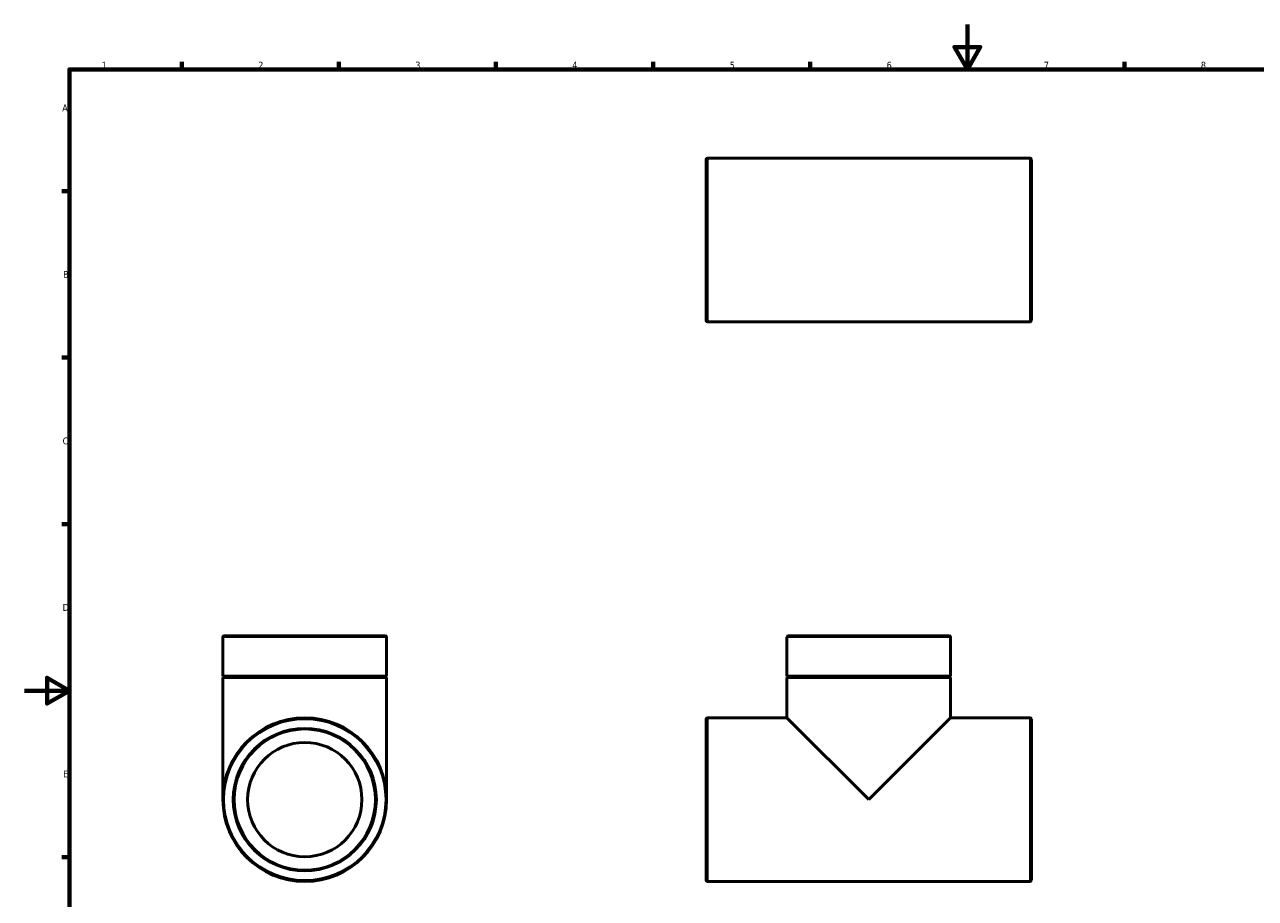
# Model space of a CAD drawing. Header units: millimetres. Extents: x 0 to 898, y -160 to 594.
# Tile 2 of 3: x 0 to 549, y 204 to 594. Entities that reach past the tile are written whole.
import ezdxf

# ---------------------------------------------------------------- set-up
doc = ezdxf.new("R2010")
doc.units = ezdxf.units.MM
for name, color, linetype, lineweight in [('Border (ANSI)', 7, 'Continuous', 70), ('Visible (ANSI)', 7, 'Continuous', 50), ('Visible Narrow (ANSI)', 7, 'Continuous', 35)]:
    doc.layers.add(name, color=color, linetype=linetype, lineweight=lineweight)
doc.styles.add('Note Text (ANSI)', font='tahoma.ttf')

# ---------------------------------------------------------------- blocks, each defined once
blk = doc.blocks.new('Borders Default Border')
at = {"layer": 'Border (ANSI)'}
for p, q in [((70.08, 574), (70.08, 577.45)), ((140.17, 574), (140.17, 577.45)), ((210.25, 574), (210.25, 577.45)), ((280.33, 574), (280.33, 577.45)), ((350.42, 574), (350.42, 577.45)), ((490.58, 574), (490.58, 577.45)), ((20, 519.75), (16.55, 519.75)), ((20, 445.5), (16.55, 445.5)), ((20, 371.25), (16.55, 371.25)), ((20, 222.75), (16.55, 222.75))]:
    blk.add_line(p, q, dxfattribs=at)
at = {"layer": 'Border (ANSI)', "flags": 128}
for points in [[(420.5, 594), (420.5, 574), (414.73, 584), (426.27, 584), (420.5, 574)], [(20, 20), (20, 574), (821, 574), (821, 20), (20, 20)], [(0, 297), (20, 297), (10, 302.77), (10, 291.23), (20, 297)]]:
    blk.add_lwpolyline(points, dxfattribs=at)
at = {"layer": 'Border (ANSI)', "char_height": 3.05, "attachment_point": 7, "style": 'Note Text (ANSI)'}
for s, insert in [('1', (34.35, 574.4)), ('2', (104.2, 574.4)), ('3', (174.26, 574.34)), ('4', (244.23, 574.4)), ('5', (314.48, 574.34)), ('6', (384.49, 574.34)), ('7', (454.6, 574.4)), ('8', (524.63, 574.33)), ('A', (16.78, 555.35)), ('B', (17.15, 481.1)), ('C', (16.95, 406.8)), ('D', (16.96, 332.6)), ('E', (17.21, 258.35))]:
    blk.add_mtext(s, dxfattribs=dict(at, insert=insert))

msp = doc.modelspace()

# ---------------------------------------------------------------- linework, layer by layer
at = {"layer": 'Visible (ANSI)'}
for p, q in [((304.031, 462.049), (304.031, 533.916)), ((304.598, 534.482), (448.465, 534.482)), ((449.031, 533.916), (449.031, 462.049)), ((304.598, 461.482), (448.465, 461.482)), ((88.459, 303.427), (88.459, 320.861)), ((89.025, 321.427), (160.892, 321.427)), ((161.459, 303.427), (161.459, 320.861)), ((340.031, 303.427), (340.031, 320.861)), ((340.598, 321.427), (412.465, 321.427)), ((413.031, 303.427), (413.031, 320.861)), ((161.459, 303.427), (88.459, 303.427)), ((88.959, 303.177), (88.459, 303.427)), ((88.959, 303.177), (88.459, 302.927)), ((161.459, 302.927), (88.459, 302.927)), ((88.459, 248.427), (88.459, 302.927)), ((160.959, 303.177), (88.959, 303.177)), ((160.959, 303.177), (161.459, 303.427)), ((160.959, 303.177), (161.459, 302.927)), ((161.459, 248.427), (161.459, 302.927)), ((413.031, 303.427), (340.031, 303.427)), ((340.531, 303.177), (340.031, 303.427)), ((340.531, 303.177), (340.031, 302.927)), ((413.031, 302.927), (340.031, 302.927)), ((340.031, 284.927), (340.031, 302.927)), ((412.531, 303.177), (340.531, 303.177)), ((412.531, 303.177), (413.031, 303.427)), ((412.531, 303.177), (413.031, 302.927)), ((413.031, 284.927), (413.031, 302.927)), ((304.031, 212.494), (304.031, 284.361)), ((304.598, 284.927), (340.031, 284.927)), ((376.531, 248.427), (340.031, 284.927)), ((413.031, 284.927), (376.531, 248.427)), ((413.031, 284.927), (448.465, 284.927)), ((449.031, 284.361), (449.031, 212.494)), ((304.598, 211.927), (448.465, 211.927))]:
    msp.add_line(p, q, dxfattribs=at)
for radius in [36.5, 31.5, 25.495]:
    msp.add_circle((124.959, 248.427), radius, dxfattribs=at)
for centre, start, end in [((304.598, 533.916), 90, 180), ((448.465, 533.916), 0, 90), ((304.598, 462.049), 180, 270), ((448.465, 462.049), 270, 0), ((89.025, 320.861), 90, 180), ((160.892, 320.861), 0, 90), ((340.598, 320.861), 90, 180), ((412.465, 320.861), 0, 90), ((304.598, 284.361), 90, 180), ((448.465, 284.361), 0, 90), ((304.598, 212.494), 180, 270), ((448.465, 212.494), 270, 0)]:
    msp.add_arc(centre, 0.567, start, end, dxfattribs=at)
at = {"layer": 'Visible Narrow (ANSI)'}
for p, q in [((304.598, 534.033), (304.598, 461.932)), ((448.465, 461.932), (448.465, 534.033)), ((161.009, 320.861), (88.908, 320.861)), ((412.582, 320.861), (340.481, 320.861)), ((304.598, 284.478), (304.598, 212.377)), ((448.465, 212.377), (448.465, 284.478))]:
    msp.add_line(p, q, dxfattribs=at)
for radius in [35.933, 32.067]:
    msp.add_circle((124.959, 248.427), radius, dxfattribs=at)

# ---------------------------------------------------------------- block references
msp.add_blockref('Borders Default Border', (0, 0))

doc.saveas('drawing.dxf')
